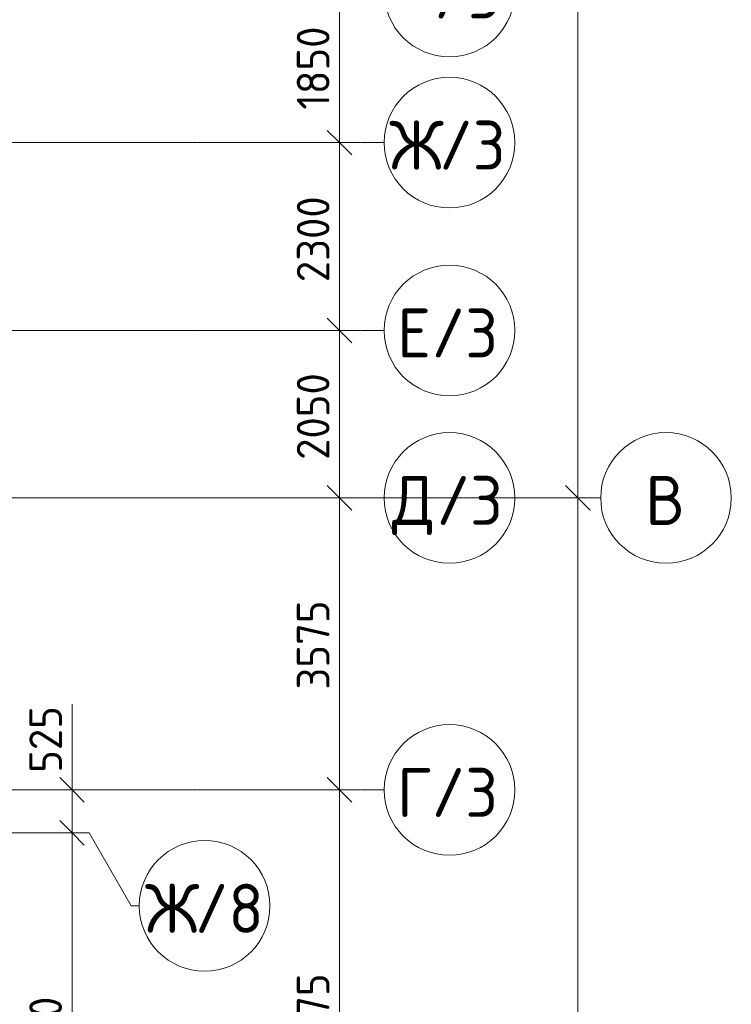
# Model space of a CAD drawing. Header units: millimetres. Extents: x -9064 to 167246, y -7619 to 134351.
# Tile 100 of 112: x 149181 to 157896, y 74500 to 86555. Entities that reach past the tile are written whole.
import ezdxf

# ---------------------------------------------------------------- set-up
doc = ezdxf.new("R2010")
doc.units = ezdxf.units.MM
doc.linetypes.add('4_ Штрихпунктир_ 10 х 2 мм', pattern=[14, 10, -2, 0, -2])
for name, color, linetype, lineweight in [('A-ANNO-DIMS', 7, 'Continuous', 5), ('A-ANNO-DIMS-200', 7, 'Continuous', 5), ('S-GRID', 7, 'Continuous', 5), ('S-GRID-IDEN', 7, 'Continuous', 5)]:
    doc.layers.add(name, color=color, linetype=linetype, lineweight=lineweight)
doc.styles.add('GOST Common_1', font='GOST_Common.ttf', dxfattribs={"height": 600})
doc.styles.add('GOST Common_2', font='GOST_Common.ttf', dxfattribs={"height": 400})
doc.dimstyles.new('2_мм', dxfattribs={"dimscale": 304.8, "dimtxt": 402.285999, "dimasz": 0.984252, "dimexe": 0.656168, "dimexo": 0.984252, "dimgap": 0, "dimtad": 1, "dimdec": 0, "dimdsep": 46, "dimtxsty": 'GOST Common_2', "dimblk1": 'OBLIQUE', "dimblk2": 'OBLIQUE', "dimsah": 1, "dimcen": 0.09, "dimdle": 0.656168, "dimadec": 5, "dimazin": 2, "dimtfac": 1, "dimtdec": 4, "dimtix": 1, "dimtmove": 0, "dimatfit": 3, "dimfxl": 1, "dimtvp": 1, "dimtolj": 1, "dimtzin": 0, "dimarcsym": 2})
doc.dimstyles.new('2_мм_1', dxfattribs={"dimscale": 304.8, "dimtxt": 402.285999, "dimasz": 0.984252, "dimexe": 0.656168, "dimexo": 0.984252, "dimgap": 0, "dimtad": 1, "dimdec": 0, "dimdsep": 46, "dimtxsty": 'GOST Common_2', "dimblk1": 'OBLIQUE', "dimblk2": 'OBLIQUE', "dimsah": 1, "dimcen": 0.09, "dimdle": 0.656168, "dimadec": 5, "dimazin": 2, "dimtfac": 1, "dimtdec": 4, "dimtix": 1, "dimtmove": 1, "dimatfit": 3, "dimfxl": 1, "dimtvp": 1, "dimtolj": 1, "dimtzin": 0, "dimarcsym": 2})

# ---------------------------------------------------------------- blocks, each defined once
blk = doc.blocks.new('Ось сетки - 8_0 мм-31302-Маркировочный план-схема -2 этажа на отм_-9_600')
at = {"layer": 'S-GRID-IDEN'}
blk.add_circle((0, 0), 4, dxfattribs=at)
blk = doc.blocks.new('DIMBLOCK90-Маркировочный план-схема -2 этажа на отм_-9_600')
at = {"layer": 'A-ANNO-DIMS-200', "lineweight": 25}
for p, q in [((149822, 76600), (149672, 76750)), ((149822, 76600), (149972, 76450)), ((149822, 71550), (149672, 71700)), ((149822, 71550), (149972, 71400))]:
    blk.add_line(p, q, dxfattribs=at)
at = {"layer": 'A-ANNO-DIMS-200'}
for p, q in [((149910, 76600), (149622, 76600)), ((149822, 71550), (149822, 76600)), ((149822, 76600), (149910, 76600)), ((149910, 71550), (149622, 71550)), ((149822, 71550), (149910, 71550))]:
    blk.add_line(p, q, dxfattribs=at)
at = {"layer": 'A-ANNO-DIMS-200', "color": 0, "insert": (149299, 73516), "char_height": 400, "width": 1341.86, "attachment_point": 1, "rotation": 90, "line_spacing_factor": 1.022761, "style": 'GOST Common_2'}
blk.add_mtext('5050', dxfattribs=at)
blk = doc.blocks.new('_Oblique')
at = {"color": 0, "linetype": 'ByBlock', "lineweight": -2}
blk.add_line((-0.5, -0.5), (0.5, 0.5), dxfattribs=at)
blk = doc.blocks.new('DIMBLOCK91-Маркировочный план-схема -2 этажа на отм_-9_600')
at = {"layer": 'A-ANNO-DIMS-200'}
for p, q in [((149822, 78173), (149822, 77134)), ((149822, 76600), (149822, 77325)), ((149910, 77125), (149622, 77125)), ((149822, 77134), (149822, 76863)), ((149822, 77125), (149910, 77125)), ((149910, 76600), (149622, 76600)), ((149822, 76600), (149910, 76600))]:
    blk.add_line(p, q, dxfattribs=at)
at = {"layer": 'A-ANNO-DIMS-200', "lineweight": 25}
for p, q in [((149822, 77125), (149672, 77275)), ((149822, 77125), (149972, 76975)), ((149822, 76600), (149672, 76750)), ((149822, 76600), (149972, 76450))]:
    blk.add_line(p, q, dxfattribs=at)
at = {"layer": 'A-ANNO-DIMS-200', "color": 0, "insert": (149299, 77334), "char_height": 400, "width": 1006.4, "attachment_point": 1, "rotation": 90, "line_spacing_factor": 1.022761, "style": 'GOST Common_2'}
blk.add_mtext('525', dxfattribs=at)
blk = doc.blocks.new('DIMBLOCK168-Маркировочный план-схема -2 этажа на отм_-9_600')
at = {"layer": 'A-ANNO-DIMS-200', "lineweight": 25}
for p, q in [((153098, 77125), (152948, 77275)), ((153098, 77125), (153248, 76975)), ((153098, 71550), (152948, 71700)), ((153098, 71550), (153248, 71400))]:
    blk.add_line(p, q, dxfattribs=at)
at = {"layer": 'A-ANNO-DIMS-200'}
for p, q in [((153185, 77125), (152898, 77125)), ((153098, 71550), (153098, 77125)), ((153098, 77125), (153185, 77125)), ((153185, 71550), (152898, 71550)), ((153098, 71550), (153185, 71550))]:
    blk.add_line(p, q, dxfattribs=at)
at = {"layer": 'A-ANNO-DIMS-200', "color": 0, "insert": (152575, 73778), "char_height": 400, "width": 1341.86, "attachment_point": 1, "rotation": 90, "line_spacing_factor": 1.022761, "style": 'GOST Common_2'}
blk.add_mtext('5575', dxfattribs=at)
blk = doc.blocks.new('DIMBLOCK169-Маркировочный план-схема -2 этажа на отм_-9_600')
at = {"layer": 'A-ANNO-DIMS-200', "lineweight": 25}
for p, q in [((153098, 80700), (152948, 80850)), ((153098, 80700), (153248, 80550)), ((153098, 77125), (152948, 77275)), ((153098, 77125), (153248, 76975))]:
    blk.add_line(p, q, dxfattribs=at)
at = {"layer": 'A-ANNO-DIMS-200'}
for p, q in [((153185, 80700), (152898, 80700)), ((153098, 77125), (153098, 80700)), ((153098, 80700), (153185, 80700)), ((153185, 77125), (152898, 77125)), ((153098, 77125), (153185, 77125))]:
    blk.add_line(p, q, dxfattribs=at)
at = {"layer": 'A-ANNO-DIMS-200', "color": 0, "insert": (152575, 78353), "char_height": 400, "width": 1341.86, "attachment_point": 1, "rotation": 90, "line_spacing_factor": 1.022761, "style": 'GOST Common_2'}
blk.add_mtext('3575', dxfattribs=at)
blk = doc.blocks.new('DIMBLOCK170-Маркировочный план-схема -2 этажа на отм_-9_600')
at = {"layer": 'A-ANNO-DIMS-200', "lineweight": 25}
for p, q in [((153098, 82750), (152948, 82900)), ((153098, 82750), (153248, 82600)), ((153098, 80700), (152948, 80850)), ((153098, 80700), (153248, 80550))]:
    blk.add_line(p, q, dxfattribs=at)
at = {"layer": 'A-ANNO-DIMS-200'}
for p, q in [((153185, 82750), (152898, 82750)), ((153098, 80700), (153098, 82750)), ((153098, 82750), (153185, 82750)), ((153185, 80700), (152898, 80700)), ((153098, 80700), (153185, 80700))]:
    blk.add_line(p, q, dxfattribs=at)
at = {"layer": 'A-ANNO-DIMS-200', "color": 0, "insert": (152575, 81166), "char_height": 400, "width": 1341.86, "attachment_point": 1, "rotation": 90, "line_spacing_factor": 1.022761, "style": 'GOST Common_2'}
blk.add_mtext('2050', dxfattribs=at)
blk = doc.blocks.new('DIMBLOCK171-Маркировочный план-схема -2 этажа на отм_-9_600')
at = {"layer": 'A-ANNO-DIMS-200', "lineweight": 25}
for p, q in [((153098, 85050), (152948, 85200)), ((153098, 85050), (153248, 84900)), ((153098, 82750), (152948, 82900)), ((153098, 82750), (153248, 82600))]:
    blk.add_line(p, q, dxfattribs=at)
at = {"layer": 'A-ANNO-DIMS-200'}
for p, q in [((153185, 85050), (152898, 85050)), ((153098, 82750), (153098, 85050)), ((153098, 85050), (153185, 85050)), ((153185, 82750), (152898, 82750)), ((153098, 82750), (153185, 82750))]:
    blk.add_line(p, q, dxfattribs=at)
at = {"layer": 'A-ANNO-DIMS-200', "color": 0, "insert": (152575, 83341), "char_height": 400, "width": 1341.86, "attachment_point": 1, "rotation": 90, "line_spacing_factor": 1.022761, "style": 'GOST Common_2'}
blk.add_mtext('2300', dxfattribs=at)
blk = doc.blocks.new('DIMBLOCK172-Маркировочный план-схема -2 этажа на отм_-9_600')
at = {"layer": 'A-ANNO-DIMS-200', "lineweight": 25}
for p, q in [((153098, 86900), (152948, 87050)), ((153098, 86900), (153248, 86750)), ((153098, 85050), (152948, 85200)), ((153098, 85050), (153248, 84900))]:
    blk.add_line(p, q, dxfattribs=at)
at = {"layer": 'A-ANNO-DIMS-200'}
for p, q in [((153185, 86900), (152898, 86900)), ((153098, 85050), (153098, 86900)), ((153098, 86900), (153185, 86900)), ((153185, 85050), (152898, 85050)), ((153098, 85050), (153185, 85050))]:
    blk.add_line(p, q, dxfattribs=at)
at = {"layer": 'A-ANNO-DIMS-200', "color": 0, "insert": (152575, 85453), "char_height": 400, "width": 1251.86, "attachment_point": 1, "rotation": 90, "line_spacing_factor": 1.022761, "style": 'GOST Common_2'}
blk.add_mtext('1850', dxfattribs=at)
blk = doc.blocks.new('DIMBLOCK183-Маркировочный план-схема -2 этажа на отм_-9_600')
at = {"layer": 'A-ANNO-DIMS-200', "lineweight": 25}
for p, q in [((156016, 80700), (155866, 80850)), ((156016, 80700), (156166, 80550)), ((156016, 0), (155866, 150)), ((156016, 0), (156166, -150))]:
    blk.add_line(p, q, dxfattribs=at)
at = {"layer": 'A-ANNO-DIMS-200'}
for p, q in [((156104, 80700), (155816, 80700)), ((156016, -200), (156016, 80700)), ((156016, 80700), (156104, 80700)), ((156104, 0), (155816, 0)), ((156016, 0), (156104, 0))]:
    blk.add_line(p, q, dxfattribs=at)
at = {"layer": 'A-ANNO-DIMS-200', "color": 0, "insert": (155493, 39651), "char_height": 400, "width": 1677.33, "attachment_point": 1, "rotation": 90, "line_spacing_factor": 1.022761, "style": 'GOST Common_2'}
blk.add_mtext('80700', dxfattribs=at)
blk = doc.blocks.new('DIMBLOCK184-Маркировочный план-схема -2 этажа на отм_-9_600')
at = {"layer": 'A-ANNO-DIMS-200', "lineweight": 25}
for p, q in [((156016, 99300), (155866, 99450)), ((156016, 99300), (156166, 99150)), ((156016, 80700), (155866, 80850)), ((156016, 80700), (156166, 80550))]:
    blk.add_line(p, q, dxfattribs=at)
at = {"layer": 'A-ANNO-DIMS-200'}
for p, q in [((153945, 99300), (156216, 99300)), ((156016, 99300), (153945, 99300)), ((156016, 80700), (156016, 99300)), ((156104, 80700), (155816, 80700)), ((156016, 80700), (156104, 80700))]:
    blk.add_line(p, q, dxfattribs=at)
at = {"layer": 'A-ANNO-DIMS-200', "color": 0, "insert": (155493, 89339), "char_height": 400, "width": 1587.33, "attachment_point": 1, "rotation": 90, "line_spacing_factor": 1.022761, "style": 'GOST Common_2'}
blk.add_mtext('18600', dxfattribs=at)

msp = doc.modelspace()

# ---------------------------------------------------------------- linework, layer by layer
at = {"layer": 'S-GRID', "linetype": '4_ Штрихпунктир_ 10 х 2 мм'}
for p, q in [((153644.9, 85050), (87000, 85050)), ((153644.9, 82750), (87000, 82750)), ((156296.3, 80700), (-7463.6, 80700)), ((153644.9, 80700), (-5015.3, 80700)), ((153644.9, 77125), (110269.6, 77125)), ((150033.9, 76600), (129070, 76600))]:
    msp.add_line(p, q, dxfattribs=at)
at = {"layer": 'S-GRID'}
for p, q in [((150033.9, 76600), (150544.3, 75705.6)), ((150544.3, 75705.6), (150645.9, 75705.6))]:
    msp.add_line(p, q, dxfattribs=at)

# ---------------------------------------------------------------- block references
at = {"layer": 'S-GRID-IDEN', "xscale": 199.9999999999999, "yscale": 199.9999999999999, "zscale": 199.9999999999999}
for p, rotation in [((154444.9, 86900), 89.9999999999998), ((154444.9, 85050), 89.9999999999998), ((154444.9, 82750), 89.9999999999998), ((154444.9, 80700), 89.99999999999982), ((157096.3, 80700), 89.99999999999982), ((154444.9, 77125), 89.99999999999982), ((151445.9, 75705.6), 89.99999999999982)]:
    msp.add_blockref('Ось сетки - 8_0 мм-31302-Маркировочный план-схема -2 этажа на отм_-9_600', p, dxfattribs=dict(at, rotation=rotation))

# ---------------------------------------------------------------- texts
at = {"layer": 'S-GRID-IDEN', "char_height": 600, "attachment_point": 1, "style": 'GOST Common_1'}
for s, insert, width in [('/3', (154258.6, 87169.1), 1042.194), ('/3', (154317.6, 85319.1), 1042.194), ('\\fGOST Common|b0|i0|c204|p34|;Ж', (153709.1, 85319.1), 737.552), ('/3', (154225.4, 83019.1), 1042.194), ('\\fGOST Common|b0|i0|c204|p34|;Е', (153802.1, 83019.1), 513.08), ('/3', (154284.5, 80969.1), 1042.194), ('\\fGOST Common|b0|i0|c204|p34|;Д', (153742.1, 80969.1), 657.384), ('\\fGOST Common|b0|i0|c204|p34|;В', (156843.4, 80969.1), 609.282), ('\\fGOST Common|b0|i0|c204|p34|;Г', (153802.1, 77394.1), 513.08), ('/3', (154225.4, 77394.1), 1042.194), ('\\fGOST Common|b0|i0|c204|p34|;Ж', (150717, 75974.7), 737.552), ('/8', (151325.6, 75974.7), 1026.16)]:
    msp.add_mtext(s, dxfattribs=dict(at, insert=insert, width=width))

# ---------------------------------------------------------------- dimensions: what is measured, and where the dimension line sits
at = {"layer": 'A-ANNO-DIMS'}
for base, p1, p2, override, picture, middle in [((156016.1, 99300), (155803.9, 80700), (153644.9, 99300), {"dimpost": '<>', "dimfxl": 18724.885239}, 'DIMBLOCK184-Маркировочный план-схема -2 этажа на отм_-9_600', (155816.1, 90000)), ((153097.6, 86900), (152885.4, 85050), (152885.4, 86900), {"dimpost": '<>', "dimfxl": 1850}, 'DIMBLOCK172-Маркировочный план-схема -2 этажа на отм_-9_600', (152897.6, 85975)), ((153097.6, 85050), (152885.4, 82750), (152885.4, 85050), {"dimpost": '<>', "dimfxl": 2300}, 'DIMBLOCK171-Маркировочный план-схема -2 этажа на отм_-9_600', (152897.6, 83900)), ((153097.6, 82750), (152885.4, 80700), (152885.4, 82750), {"dimpost": '<>', "dimfxl": 2050}, 'DIMBLOCK170-Маркировочный план-схема -2 этажа на отм_-9_600', (152897.6, 81725)), ((153097.6, 80700), (152885.4, 77125), (152885.4, 80700), {"dimpost": '<>', "dimfxl": 3575}, 'DIMBLOCK169-Маркировочный план-схема -2 этажа на отм_-9_600', (152897.6, 78912.5)), ((156016.1, 80700), (155803.9, 0), (155803.9, 80700), {"dimpost": '<>', "dimfxl": 80700}, 'DIMBLOCK183-Маркировочный план-схема -2 этажа на отм_-9_600', (155816.1, 40350)), ((153097.6, 77125), (152885.4, 71550), (152885.4, 77125), {"dimpost": '<>', "dimfxl": 5575}, 'DIMBLOCK168-Маркировочный план-схема -2 этажа на отм_-9_600', (152897.6, 74337.5)), ((149821.8, 76600), (149609.7, 71550), (149609.7, 76600), {"dimpost": '<>', "dimfxl": 5050}, 'DIMBLOCK90-Маркировочный план-схема -2 этажа на отм_-9_600', (149621.8, 74075))]:
    dim = msp.add_linear_dim(base=base, p1=p1, p2=p2, angle=90, dimstyle='2_мм', override=override, dxfattribs=at)
    dim.commit()
    dim.dimension.update_dxf_attribs({"geometry": picture, "text_midpoint": middle})
dim = msp.add_linear_dim(base=(149821.8, 77125), p1=(149609.7, 76600), p2=(149609.7, 77125), angle=90, dimstyle='2_мм_1', override={"dimpost": '<>', "dimfxl": 525}, dxfattribs=at)
dim.commit()
dim.dimension.update_dxf_attribs({"geometry": 'DIMBLOCK91-Маркировочный план-схема -2 этажа на отм_-9_600', "text_midpoint": (149565.8, 77837.5), "dimtype": 160, "text_rotation": 90})

doc.saveas('drawing.dxf')
